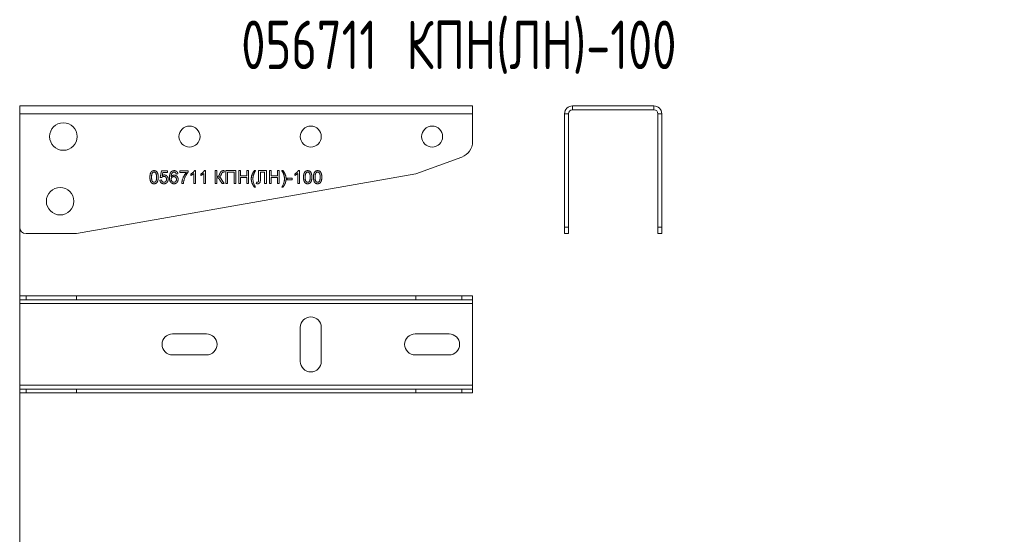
# Model space of a CAD drawing. Header units: millimetres. Extents: x -157 to 1216, y -3 to 919.
# Tile 9 of 9: x 625 to 929, y 760 to 919. Entities that reach past the tile are written whole.
import ezdxf

# ---------------------------------------------------------------- set-up
doc = ezdxf.new("R2010")
doc.units = ezdxf.units.MM
doc.styles.add('SLDTEXTSTYLE0', font='TXT', dxfattribs={"width": 0.7, "bigfont": 'bigfont'})

msp = doc.modelspace()

# ---------------------------------------------------------------- linework, layer by layer
at = {"color": 7, "linetype": 'Continuous', "lineweight": 15}
for p, q in [((764.9, 892.37), (624.9, 892.37)), ((624.9, 889.97), (624.9, 892.37)), ((764.9, 892.37), (764.9, 889.97)), ((795.77, 892.37), (820.97, 892.37)), ((795.77, 891.17), (795.77, 892.37)), ((820.97, 891.17), (820.97, 892.37)), ((764.9, 889.97), (624.9, 889.97)), ((624.9, 889.97), (624.9, 854.9)), ((764.9, 881.28), (764.9, 889.97)), ((794.57, 889.97), (793.37, 889.97)), ((793.37, 854.9), (793.37, 889.97)), ((794.57, 854.9), (794.57, 889.97)), ((795.77, 891.17), (820.97, 891.17)), ((822.17, 889.97), (823.37, 889.97)), ((822.17, 889.97), (822.17, 854.9)), ((823.37, 889.97), (823.37, 854.9)), ((747.36, 871.4), (761.61, 876.58)), ((642.44, 852.9), (747.36, 871.4)), ((668.29, 870.27), (668.7, 872.32)), ((668.7, 872.32), (670.6, 872.32)), ((669.12, 871.8), (668.91, 870.77)), ((670.6, 871.8), (669.12, 871.8)), ((670.6, 872.32), (670.6, 871.8)), ((673.83, 871.34), (673.31, 871.29)), ((674.39, 872.32), (676.96, 872.32)), ((674.39, 871.8), (674.39, 872.32)), ((676.44, 871.8), (674.39, 871.8)), ((676.96, 872.32), (676.96, 871.9)), ((677.83, 870.9), (677.83, 871.37)), ((678.75, 868.37), (678.75, 871.49)), ((678.93, 872.37), (679.26, 872.37)), ((679.26, 872.37), (679.26, 868.37)), ((680.9, 870.9), (680.9, 871.37)), ((681.83, 868.37), (681.83, 871.49)), ((682.01, 872.37), (682.34, 872.37)), ((682.34, 872.37), (682.34, 868.37)), ((685.31, 872.37), (685.88, 872.37)), ((685.31, 868.37), (685.31, 872.37)), ((685.88, 872.37), (685.88, 870.57)), ((688.14, 872.36), (688.14, 871.9)), ((688.6, 872.37), (691.72, 872.37)), ((688.6, 868.37), (688.6, 872.37)), ((689.16, 871.91), (689.16, 868.37)), ((691.16, 871.91), (689.16, 871.91)), ((691.16, 868.37), (691.16, 871.91)), ((691.72, 872.37), (691.72, 868.37)), ((692.6, 872.37), (693.16, 872.37)), ((692.6, 868.37), (692.6, 872.37)), ((693.16, 872.37), (693.16, 870.73)), ((693.16, 870.73), (695.11, 870.73)), ((695.11, 872.37), (695.67, 872.37)), ((695.11, 870.73), (695.11, 872.37)), ((695.67, 872.37), (695.67, 868.37)), ((697.47, 872.37), (697.83, 872.37)), ((698.75, 872.37), (701.16, 872.37)), ((698.75, 869.55), (698.75, 872.37)), ((699.31, 871.91), (699.31, 869.85)), ((700.6, 871.91), (699.31, 871.91)), ((700.6, 868.37), (700.6, 871.91)), ((701.16, 872.37), (701.16, 868.37)), ((702.08, 872.37), (702.65, 872.37)), ((702.08, 868.37), (702.08, 872.37)), ((702.65, 872.37), (702.65, 870.73)), ((702.65, 870.73), (704.6, 870.73)), ((704.6, 872.37), (705.16, 872.37)), ((704.6, 870.73), (704.6, 872.37)), ((705.16, 872.37), (705.16, 868.37)), ((705.93, 872.37), (706.29, 872.37)), ((709.93, 870.9), (709.93, 871.37)), ((710.85, 868.37), (710.85, 871.49)), ((711.04, 872.37), (711.37, 872.37)), ((711.37, 872.37), (711.37, 868.37)), ((668.24, 869.45), (668.75, 869.5)), ((668.8, 870.21), (668.29, 870.27)), ((675.52, 868.37), (675.01, 868.37)), ((679.26, 868.37), (678.75, 868.37)), ((682.34, 868.37), (681.83, 868.37)), ((685.88, 868.37), (685.31, 868.37)), ((685.88, 870.21), (685.88, 868.37)), ((687.48, 868.37), (686.81, 869.44)), ((687.32, 869.68), (688.14, 868.37)), ((688.14, 868.37), (687.48, 868.37)), ((689.16, 868.37), (688.6, 868.37)), ((691.72, 868.37), (691.16, 868.37)), ((693.16, 868.37), (692.6, 868.37)), ((693.16, 870.27), (693.16, 868.37)), ((695.11, 870.27), (693.16, 870.27)), ((695.11, 868.37), (695.11, 870.27)), ((695.67, 868.37), (695.11, 868.37)), ((698.03, 868.37), (698.14, 868.83)), ((701.16, 868.37), (700.6, 868.37)), ((702.65, 868.37), (702.08, 868.37)), ((702.65, 870.27), (702.65, 868.37)), ((704.6, 870.27), (702.65, 870.27)), ((704.6, 868.37), (704.6, 870.27)), ((705.16, 868.37), (704.6, 868.37)), ((707.62, 870.01), (709.11, 870.01)), ((707.62, 869.55), (707.62, 870.01)), ((709.11, 869.55), (707.62, 869.55)), ((709.11, 870.01), (709.11, 869.55)), ((711.37, 868.37), (710.85, 868.37)), ((697.83, 867.29), (697.47, 867.29)), ((706.29, 867.29), (705.93, 867.29)), ((626.9, 852.9), (642.44, 852.9)), ((793.37, 854.9), (794.57, 854.9)), ((793.37, 852.9), (793.37, 854.9)), ((794.57, 852.9), (793.37, 852.9)), ((794.57, 854.9), (794.57, 852.9)), ((822.17, 854.9), (823.37, 854.9)), ((822.17, 852.9), (822.17, 854.9)), ((823.37, 852.9), (822.17, 852.9)), ((823.37, 854.9), (823.37, 852.9)), ((624.9, 832.48), (624.9, 833.68)), ((624.9, 833.68), (626.9, 833.68)), ((626.9, 832.48), (624.9, 832.48)), ((624.9, 832.48), (624.9, 831.28)), ((764.9, 831.28), (624.9, 831.28)), ((624.9, 806.08), (624.9, 831.28)), ((626.9, 833.68), (626.9, 832.48)), ((626.9, 833.68), (642.44, 833.68)), ((626.9, 832.48), (642.44, 832.48)), ((642.44, 832.48), (642.44, 833.68)), ((642.44, 833.68), (747.36, 833.68)), ((642.44, 832.48), (747.36, 832.48)), ((747.36, 832.48), (747.36, 833.68)), ((747.36, 833.68), (761.61, 833.68)), ((747.36, 832.48), (761.61, 832.48)), ((761.61, 832.48), (761.61, 833.68)), ((761.61, 833.68), (764.9, 833.68)), ((764.9, 832.48), (761.61, 832.48)), ((764.9, 833.68), (764.9, 832.48)), ((764.9, 831.28), (764.9, 832.48)), ((764.9, 831.28), (764.9, 806.08)), ((672.15, 821.93), (682.65, 821.93)), ((711.65, 813.43), (711.65, 823.93)), ((718.15, 823.93), (718.15, 813.43)), ((747.15, 821.93), (757.65, 821.93)), ((682.65, 815.43), (672.15, 815.43)), ((757.65, 815.43), (747.15, 815.43)), ((764.9, 806.08), (624.9, 806.08)), ((624.9, 806.08), (624.9, 804.88)), ((624.9, 803.68), (624.9, 804.88)), ((624.9, 804.88), (626.9, 804.88)), ((626.9, 803.68), (624.9, 803.68)), ((626.9, 804.88), (626.9, 803.68)), ((642.44, 804.88), (626.9, 804.88)), ((642.44, 803.68), (626.9, 803.68)), ((642.44, 804.88), (642.44, 803.68)), ((747.36, 804.88), (642.44, 804.88)), ((747.36, 803.68), (642.44, 803.68)), ((747.36, 804.88), (747.36, 803.68)), ((761.61, 804.88), (747.36, 804.88)), ((761.61, 803.68), (747.36, 803.68)), ((761.61, 803.68), (761.61, 804.88)), ((761.61, 804.88), (764.9, 804.88)), ((764.9, 803.68), (761.61, 803.68)), ((764.9, 804.88), (764.9, 806.08)), ((764.9, 804.88), (764.9, 803.68))]:
    msp.add_line(p, q, dxfattribs=at)
at = {"color": 7, "linetype": 'Continuous', "lineweight": 0}
msp.add_line((624.9, 889.97), (624.9, 291.14), dxfattribs=at)
at = {"color": 7, "linetype": 'Continuous', "lineweight": 15}
for centre, radius in [((638.4, 882.9), 4.25), ((677.4, 882.9), 3.25), ((714.9, 882.9), 3.25), ((752.4, 882.9), 3.25), ((637.4, 862.92), 4.25)]:
    msp.add_circle(centre, radius, dxfattribs=at)
for centre, radius, start, end in [((795.77, 889.97), 2.4, 90, 180), ((820.97, 889.97), 2.4, 0, 90), ((795.77, 889.97), 1.2, 90, 180), ((820.97, 889.97), 1.2, 0, 90), ((759.9, 881.28), 5, 290, 0), ((626.9, 854.9), 2, 180, 270), ((714.9, 823.93), 3.25, 0, 180), ((672.15, 818.68), 3.25, 90, 270), ((682.65, 818.68), 3.25, 270, 90), ((747.15, 818.68), 3.25, 90, 270), ((757.65, 818.68), 3.25, 270, 90), ((714.9, 813.43), 3.25, 180, 0)]:
    msp.add_arc(centre, radius, start, end, dxfattribs=at)
for points, knots in [([(665.16, 870.34), (665.16, 870.4), (665.16, 870.51), (665.17, 870.67), (665.18, 870.83), (665.2, 870.98), (665.22, 871.12), (665.24, 871.25), (665.27, 871.37), (665.3, 871.48), (665.34, 871.59), (665.38, 871.69), (665.43, 871.79), (665.48, 871.87), (665.54, 871.95), (665.6, 872.02), (665.66, 872.09), (665.73, 872.15), (665.8, 872.2), (665.88, 872.24), (665.96, 872.28), (666.05, 872.31), (666.14, 872.34), (666.24, 872.36), (666.34, 872.37), (666.41, 872.37), (666.44, 872.37)], [0, 0, 0, 0, 0.063114, 0.123615, 0.180974, 0.235261, 0.287101, 0.336031, 0.382382, 0.426334, 0.468211, 0.50825, 0.546628, 0.58365, 0.618994, 0.653583, 0.687156, 0.720422, 0.75323, 0.78626, 0.819504, 0.853545, 0.888308, 0.923996, 0.96135, 1, 1, 1, 1]), ([(665.91, 871.63), (665.89, 871.6), (665.85, 871.53), (665.8, 871.42), (665.76, 871.28), (665.73, 871.13), (665.7, 870.96), (665.69, 870.77), (665.68, 870.56), (665.67, 870.42), (665.67, 870.34)], [0, 0, 0, 0, 0.083888, 0.177154, 0.282514, 0.3994, 0.529491, 0.672802, 0.829536, 1, 1, 1, 1]), ([(666.44, 871.91), (666.41, 871.91), (666.36, 871.9), (666.28, 871.89), (666.21, 871.87), (666.14, 871.84), (666.08, 871.8), (666.01, 871.75), (665.96, 871.7), (665.92, 871.65), (665.91, 871.63)], [0, 0, 0, 0, 0.127665, 0.251739, 0.372753, 0.492147, 0.61407, 0.737197, 0.865607, 1, 1, 1, 1]), ([(666.44, 872.37), (666.49, 872.37), (666.6, 872.36), (666.74, 872.34), (666.88, 872.3), (667.01, 872.24), (667.13, 872.17), (667.24, 872.09), (667.33, 871.98), (667.41, 871.87), (667.48, 871.74), (667.54, 871.6), (667.59, 871.44), (667.63, 871.31), (667.66, 871.19), (667.68, 871.09), (667.69, 870.98), (667.7, 870.87), (667.71, 870.75), (667.72, 870.62), (667.72, 870.48), (667.72, 870.39), (667.72, 870.34)], [0, 0, 0, 0, 0.0567243, 0.1114372, 0.1643678, 0.2164354, 0.2676415, 0.3173598, 0.3674731, 0.4182104, 0.4714043, 0.5279657, 0.5880611, 0.6521343, 0.6863448, 0.7232637, 0.7626103, 0.8047389, 0.8494303, 0.8967113, 0.9468896, 1, 1, 1, 1]), ([(667.21, 870.34), (667.21, 870.42), (667.21, 870.56), (667.2, 870.77), (667.18, 870.96), (667.16, 871.12), (667.13, 871.27), (667.09, 871.4), (667.05, 871.51), (667, 871.6), (666.94, 871.67), (666.88, 871.73), (666.82, 871.79), (666.75, 871.83), (666.68, 871.87), (666.6, 871.89), (666.52, 871.9), (666.47, 871.91), (666.44, 871.91)], [0, 0, 0, 0, 0.115629, 0.221541, 0.317048, 0.403151, 0.480181, 0.547649, 0.607036, 0.658652, 0.705723, 0.749804, 0.792587, 0.833874, 0.874768, 0.915223, 0.956881, 1, 1, 1, 1]), ([(669.49, 870.57), (669.45, 870.57), (669.37, 870.57), (669.26, 870.55), (669.16, 870.52), (669.07, 870.48), (668.99, 870.42), (668.92, 870.36), (668.85, 870.29), (668.82, 870.24), (668.8, 870.21)], [0, 0, 0, 0, 0.14786, 0.283561, 0.412369, 0.534236, 0.652692, 0.768663, 0.883652, 1, 1, 1, 1]), ([(668.91, 870.77), (668.94, 870.79), (669, 870.83), (669.09, 870.89), (669.17, 870.93), (669.26, 870.97), (669.35, 871), (669.44, 871.02), (669.54, 871.03), (669.6, 871.03), (669.63, 871.03)], [0, 0, 0, 0, 0.136729, 0.268515, 0.395529, 0.52, 0.640496, 0.761236, 0.880107, 1, 1, 1, 1]), ([(670.29, 869.71), (670.29, 869.74), (670.29, 869.81), (670.28, 869.9), (670.26, 869.98), (670.24, 870.07), (670.21, 870.14), (670.18, 870.22), (670.13, 870.28), (670.09, 870.34), (670.03, 870.4), (669.97, 870.44), (669.91, 870.48), (669.83, 870.52), (669.76, 870.54), (669.67, 870.56), (669.58, 870.57), (669.52, 870.57), (669.49, 870.57)], [0, 0, 0, 0, 0.072866, 0.141887, 0.207453, 0.270438, 0.331641, 0.390108, 0.448069, 0.505503, 0.562488, 0.619084, 0.676416, 0.735452, 0.796241, 0.860406, 0.928305, 1, 1, 1, 1]), ([(669.63, 871.03), (669.67, 871.03), (669.75, 871.03), (669.86, 871.01), (669.98, 870.99), (670.08, 870.95), (670.19, 870.89), (670.28, 870.83), (670.38, 870.76), (670.46, 870.67), (670.54, 870.58), (670.61, 870.48), (670.67, 870.37), (670.72, 870.26), (670.76, 870.14), (670.78, 870.01), (670.8, 869.88), (670.8, 869.79), (670.8, 869.74)], [0, 0, 0, 0, 0.061997, 0.122088, 0.181375, 0.239508, 0.297836, 0.35688, 0.417282, 0.47964, 0.5425, 0.604962, 0.666991, 0.730216, 0.794173, 0.860458, 0.928578, 1, 1, 1, 1]), ([(671.21, 870.24), (671.21, 870.29), (671.21, 870.38), (671.22, 870.52), (671.23, 870.65), (671.24, 870.78), (671.25, 870.9), (671.27, 871.01), (671.29, 871.13), (671.32, 871.23), (671.35, 871.34), (671.38, 871.43), (671.42, 871.53), (671.46, 871.61), (671.5, 871.7), (671.54, 871.77), (671.59, 871.85), (671.63, 871.89), (671.65, 871.91)], [0, 0, 0, 0, 0.080034, 0.157854, 0.232564, 0.304731, 0.374384, 0.441663, 0.506048, 0.568692, 0.628715, 0.687238, 0.743227, 0.797567, 0.850239, 0.901629, 0.951067, 1, 1, 1, 1]), ([(671.65, 871.91), (671.68, 871.95), (671.74, 872.02), (671.85, 872.11), (671.97, 872.19), (672.09, 872.26), (672.23, 872.31), (672.37, 872.34), (672.52, 872.36), (672.62, 872.37), (672.67, 872.37)], [0, 0, 0, 0, 0.125625, 0.247619, 0.368528, 0.488104, 0.609878, 0.735382, 0.864448, 1, 1, 1, 1]), ([(672.2, 871.79), (672.17, 871.76), (672.1, 871.7), (672.01, 871.6), (671.93, 871.48), (671.87, 871.36), (671.83, 871.26), (671.8, 871.17), (671.78, 871.07), (671.76, 870.97), (671.75, 870.85), (671.73, 870.73), (671.73, 870.6), (671.73, 870.5), (671.72, 870.46)], [0, 0, 0, 0, 0.088609, 0.181893, 0.280787, 0.38702, 0.444107, 0.506454, 0.574396, 0.647656, 0.726426, 0.811458, 0.90278, 1, 1, 1, 1]), ([(671.72, 870.46), (671.76, 870.5), (671.81, 870.58), (671.92, 870.69), (672.03, 870.78), (672.16, 870.86), (672.29, 870.91), (672.42, 870.95), (672.56, 870.98), (672.65, 870.98), (672.7, 870.98)], [0, 0, 0, 0, 0.13549, 0.265229, 0.390778, 0.51542, 0.638317, 0.759642, 0.878902, 1, 1, 1, 1]), ([(672.55, 870.52), (672.53, 870.52), (672.47, 870.52), (672.39, 870.51), (672.31, 870.49), (672.23, 870.47), (672.16, 870.43), (672.09, 870.39), (672.03, 870.35), (671.97, 870.29), (671.91, 870.24), (671.86, 870.17), (671.82, 870.1), (671.78, 870.03), (671.76, 869.95), (671.74, 869.87), (671.73, 869.79), (671.73, 869.73), (671.72, 869.7)], [0, 0, 0, 0, 0.0648118, 0.1277178, 0.1890857, 0.249562, 0.3097383, 0.3702146, 0.4310847, 0.4939106, 0.5565698, 0.6175533, 0.6781191, 0.7390628, 0.8016653, 0.8649559, 0.9308898, 1, 1, 1, 1]), ([(672.64, 871.91), (672.6, 871.91), (672.52, 871.9), (672.41, 871.88), (672.3, 871.84), (672.24, 871.81), (672.2, 871.79)], [0, 0, 0, 0, 0.252584, 0.499095, 0.747119, 1, 1, 1, 1]), ([(673.37, 869.67), (673.37, 869.7), (673.36, 869.76), (673.35, 869.86), (673.34, 869.94), (673.31, 870.02), (673.28, 870.1), (673.24, 870.17), (673.2, 870.24), (673.15, 870.29), (673.09, 870.35), (673.03, 870.39), (672.96, 870.43), (672.89, 870.47), (672.81, 870.49), (672.73, 870.51), (672.65, 870.52), (672.59, 870.52), (672.55, 870.52)], [0, 0, 0, 0, 0.072229, 0.141252, 0.207439, 0.270245, 0.331238, 0.391254, 0.450152, 0.509008, 0.567734, 0.625726, 0.683708, 0.742407, 0.803094, 0.865865, 0.931379, 1, 1, 1, 1]), ([(673.13, 871.7), (673.11, 871.72), (673.08, 871.75), (673.03, 871.79), (672.97, 871.83), (672.91, 871.86), (672.84, 871.88), (672.78, 871.89), (672.71, 871.9), (672.66, 871.91), (672.64, 871.91)], [0, 0, 0, 0, 0.128545, 0.252818, 0.375212, 0.497113, 0.618546, 0.742222, 0.869458, 1, 1, 1, 1]), ([(672.67, 872.37), (672.71, 872.37), (672.79, 872.37), (672.9, 872.35), (673.01, 872.33), (673.11, 872.3), (673.21, 872.26), (673.3, 872.22), (673.38, 872.16), (673.46, 872.1), (673.53, 872.03), (673.6, 871.95), (673.66, 871.86), (673.71, 871.77), (673.75, 871.67), (673.78, 871.57), (673.81, 871.46), (673.82, 871.38), (673.83, 871.34)], [0, 0, 0, 0, 0.0684993, 0.1345723, 0.1982079, 0.2597837, 0.3199509, 0.3795083, 0.4388142, 0.4984971, 0.5581817, 0.6174376, 0.6775224, 0.7379594, 0.8003299, 0.8640897, 0.9306221, 1, 1, 1, 1]), ([(672.7, 870.98), (672.74, 870.98), (672.82, 870.98), (672.93, 870.96), (673.04, 870.93), (673.15, 870.9), (673.25, 870.84), (673.35, 870.78), (673.45, 870.71), (673.54, 870.62), (673.62, 870.53), (673.69, 870.43), (673.75, 870.32), (673.79, 870.21), (673.83, 870.09), (673.86, 869.96), (673.88, 869.82), (673.88, 869.73), (673.88, 869.69)], [0, 0, 0, 0, 0.061347, 0.121203, 0.179863, 0.238152, 0.296252, 0.35519, 0.415676, 0.478379, 0.541524, 0.603977, 0.666513, 0.729491, 0.79371, 0.859736, 0.928449, 1, 1, 1, 1]), ([(673.31, 871.29), (673.3, 871.34), (673.28, 871.42), (673.24, 871.53), (673.19, 871.63), (673.15, 871.68), (673.13, 871.7)], [0, 0, 0, 0, 0.2998018, 0.5643307, 0.7962039, 1, 1, 1, 1]), ([(675.01, 868.37), (675.01, 868.41), (675.01, 868.49), (675.02, 868.62), (675.04, 868.75), (675.06, 868.89), (675.08, 869.03), (675.12, 869.18), (675.15, 869.34), (675.21, 869.55), (675.29, 869.82), (675.42, 870.15), (675.56, 870.46), (675.69, 870.72), (675.8, 870.92), (675.89, 871.06), (675.98, 871.2), (676.07, 871.33), (676.16, 871.46), (676.25, 871.58), (676.35, 871.7), (676.41, 871.77), (676.44, 871.8)], [0, 0, 0, 0, 0.0315156, 0.0648101, 0.0999121, 0.1366761, 0.175144, 0.2157659, 0.258158, 0.3022943, 0.3927425, 0.4833005, 0.5744139, 0.6662925, 0.7120096, 0.7563735, 0.7998147, 0.841961, 0.8828427, 0.9229177, 0.9619665, 1, 1, 1, 1]), ([(676.96, 871.9), (676.93, 871.87), (676.86, 871.79), (676.77, 871.68), (676.68, 871.56), (676.6, 871.43), (676.51, 871.29), (676.42, 871.14), (676.33, 870.99), (676.21, 870.77), (676.07, 870.49), (675.93, 870.15), (675.8, 869.81), (675.73, 869.57), (675.7, 869.46)], [0, 0, 0, 0, 0.050273, 0.102792, 0.157615, 0.214634, 0.274064, 0.335948, 0.400322, 0.467079, 0.602073, 0.735748, 0.868203, 1, 1, 1, 1]), ([(677.83, 871.37), (677.89, 871.4), (678.02, 871.47), (678.2, 871.58), (678.36, 871.7), (678.51, 871.83), (678.65, 871.97), (678.77, 872.1), (678.86, 872.23), (678.91, 872.32), (678.93, 872.37)], [0, 0, 0, 0, 0.142657, 0.281169, 0.416977, 0.550852, 0.678364, 0.795032, 0.901998, 1, 1, 1, 1]), ([(678.75, 871.49), (678.72, 871.46), (678.66, 871.4), (678.56, 871.31), (678.44, 871.23), (678.31, 871.15), (678.18, 871.07), (678.06, 871), (677.94, 870.94), (677.86, 870.91), (677.83, 870.9)], [0, 0, 0, 0, 0.11167, 0.232094, 0.362743, 0.502558, 0.641525, 0.771098, 0.890162, 1, 1, 1, 1]), ([(680.9, 871.37), (680.97, 871.4), (681.09, 871.47), (681.27, 871.58), (681.44, 871.7), (681.59, 871.83), (681.73, 871.97), (681.84, 872.1), (681.94, 872.23), (681.99, 872.32), (682.01, 872.37)], [0, 0, 0, 0, 0.142657, 0.281169, 0.416977, 0.550852, 0.678364, 0.795032, 0.901998, 1, 1, 1, 1]), ([(681.83, 871.49), (681.8, 871.46), (681.74, 871.4), (681.63, 871.31), (681.52, 871.23), (681.39, 871.15), (681.26, 871.07), (681.14, 871), (681.02, 870.94), (680.94, 870.91), (680.9, 870.9)], [0, 0, 0, 0, 0.11167, 0.232094, 0.362743, 0.502558, 0.641525, 0.771098, 0.890162, 1, 1, 1, 1]), ([(685.88, 870.57), (685.91, 870.57), (685.96, 870.57), (686.05, 870.58), (686.12, 870.59), (686.19, 870.61), (686.25, 870.63), (686.31, 870.65), (686.35, 870.68), (686.4, 870.72), (686.44, 870.76), (686.48, 870.82), (686.52, 870.89), (686.57, 870.97), (686.61, 871.06), (686.66, 871.17), (686.71, 871.28), (686.75, 871.37), (686.77, 871.41)], [0, 0, 0, 0, 0.065763, 0.126907, 0.183703, 0.235888, 0.283701, 0.328363, 0.369668, 0.409151, 0.451884, 0.503161, 0.562518, 0.631827, 0.709602, 0.797297, 0.893899, 1, 1, 1, 1]), ([(687.25, 871.25), (687.23, 871.21), (687.2, 871.13), (687.15, 871.02), (687.11, 870.93), (687.06, 870.84), (687.02, 870.76), (686.98, 870.7), (686.94, 870.65), (686.89, 870.6), (686.83, 870.54), (686.75, 870.49), (686.66, 870.43), (686.6, 870.41), (686.57, 870.39)], [0, 0, 0, 0, 0.116488, 0.221782, 0.317222, 0.403175, 0.478534, 0.544355, 0.600676, 0.647513, 0.732884, 0.819398, 0.908641, 1, 1, 1, 1]), ([(686.77, 871.41), (686.78, 871.44), (686.8, 871.51), (686.84, 871.6), (686.88, 871.68), (686.91, 871.75), (686.95, 871.82), (686.98, 871.88), (687.01, 871.93), (687.05, 871.99), (687.1, 872.06), (687.17, 872.13), (687.26, 872.2), (687.35, 872.26), (687.46, 872.31), (687.57, 872.34), (687.68, 872.36), (687.76, 872.37), (687.8, 872.37)], [0, 0, 0, 0, 0.0691917, 0.1333205, 0.1919934, 0.2463944, 0.2958202, 0.3398428, 0.3794681, 0.4142227, 0.4794903, 0.5472194, 0.6174284, 0.691625, 0.7676761, 0.8439054, 0.9209156, 1, 1, 1, 1]), ([(687.54, 871.78), (687.53, 871.77), (687.5, 871.75), (687.47, 871.7), (687.44, 871.65), (687.4, 871.59), (687.36, 871.52), (687.33, 871.44), (687.29, 871.35), (687.26, 871.29), (687.25, 871.25)], [0, 0, 0, 0, 0.078568, 0.170002, 0.27408, 0.391916, 0.523114, 0.66791, 0.827016, 1, 1, 1, 1]), ([(687.92, 871.91), (687.88, 871.91), (687.8, 871.9), (687.7, 871.88), (687.61, 871.84), (687.56, 871.8), (687.54, 871.78)], [0, 0, 0, 0, 0.293648, 0.551914, 0.782769, 1, 1, 1, 1]), ([(687.8, 872.37), (687.83, 872.37), (687.87, 872.37), (687.94, 872.37), (687.99, 872.37), (688.04, 872.37), (688.08, 872.37), (688.1, 872.36), (688.12, 872.36), (688.13, 872.36), (688.14, 872.36)], [0, 0, 0, 0, 0.222629, 0.418639, 0.585628, 0.723583, 0.834924, 0.917235, 0.972945, 1, 1, 1, 1]), ([(688.03, 871.9), (688.01, 871.9), (687.99, 871.9), (687.96, 871.91), (687.94, 871.91), (687.92, 871.91), (687.92, 871.91)], [0, 0, 0, 0, 0.370335, 0.659233, 0.874111, 1, 1, 1, 1]), ([(688.14, 871.9), (688.13, 871.9), (688.12, 871.9), (688.09, 871.9), (688.06, 871.9), (688.04, 871.9), (688.03, 871.9)], [0, 0, 0, 0, 0.1566301, 0.3730574, 0.6565814, 1, 1, 1, 1]), ([(696.49, 869.83), (696.49, 869.88), (696.5, 869.99), (696.51, 870.14), (696.52, 870.3), (696.55, 870.45), (696.58, 870.6), (696.61, 870.75), (696.65, 870.89), (696.69, 870.99), (696.71, 871.04)], [0, 0, 0, 0, 0.127075, 0.253106, 0.378229, 0.503453, 0.627013, 0.751216, 0.875346, 1, 1, 1, 1]), ([(696.71, 871.04), (696.73, 871.09), (696.77, 871.21), (696.85, 871.37), (696.93, 871.54), (697.02, 871.71), (697.12, 871.87), (697.23, 872.04), (697.34, 872.2), (697.43, 872.31), (697.47, 872.37)], [0, 0, 0, 0, 0.116328, 0.23535, 0.356113, 0.479067, 0.605061, 0.733643, 0.865139, 1, 1, 1, 1]), ([(697.12, 870.82), (697.11, 870.74), (697.07, 870.58), (697.03, 870.33), (697.01, 870.08), (697.01, 869.91), (697.01, 869.83)], [0, 0, 0, 0, 0.252174, 0.501828, 0.751365, 1, 1, 1, 1]), ([(697.39, 871.58), (697.36, 871.52), (697.31, 871.4), (697.24, 871.21), (697.18, 871.02), (697.14, 870.89), (697.12, 870.82)], [0, 0, 0, 0, 0.248942, 0.498415, 0.747745, 1, 1, 1, 1]), ([(697.83, 872.37), (697.8, 872.32), (697.75, 872.24), (697.68, 872.12), (697.61, 872), (697.55, 871.9), (697.5, 871.81), (697.46, 871.72), (697.42, 871.65), (697.4, 871.6), (697.39, 871.58)], [0, 0, 0, 0, 0.171442, 0.329597, 0.474924, 0.606986, 0.725026, 0.829847, 0.921894, 1, 1, 1, 1]), ([(706.37, 871.58), (706.36, 871.6), (706.34, 871.64), (706.3, 871.72), (706.26, 871.8), (706.21, 871.9), (706.15, 872), (706.08, 872.11), (706.01, 872.24), (705.96, 872.32), (705.93, 872.37)], [0, 0, 0, 0, 0.078194, 0.169797, 0.274861, 0.393378, 0.525446, 0.670217, 0.828145, 1, 1, 1, 1]), ([(706.29, 872.37), (706.33, 872.31), (706.41, 872.2), (706.53, 872.04), (706.64, 871.87), (706.74, 871.71), (706.83, 871.54), (706.91, 871.37), (706.99, 871.21), (707.03, 871.09), (707.05, 871.04)], [0, 0, 0, 0, 0.134861, 0.266357, 0.394939, 0.520933, 0.643887, 0.76465, 0.883672, 1, 1, 1, 1]), ([(706.63, 870.82), (706.62, 870.88), (706.58, 871.01), (706.52, 871.2), (706.45, 871.39), (706.4, 871.51), (706.37, 871.58)], [0, 0, 0, 0, 0.251961, 0.501505, 0.750845, 1, 1, 1, 1]), ([(706.75, 869.83), (706.75, 869.91), (706.75, 870.08), (706.72, 870.32), (706.69, 870.57), (706.65, 870.73), (706.63, 870.82)], [0, 0, 0, 0, 0.249007, 0.498928, 0.748182, 1, 1, 1, 1]), ([(707.05, 871.04), (707.07, 870.99), (707.1, 870.89), (707.15, 870.75), (707.18, 870.6), (707.21, 870.45), (707.23, 870.3), (707.25, 870.14), (707.26, 869.99), (707.26, 869.88), (707.26, 869.83)], [0, 0, 0, 0, 0.124647, 0.248953, 0.372994, 0.496547, 0.621764, 0.74695, 0.872932, 1, 1, 1, 1]), ([(709.93, 871.37), (709.99, 871.4), (710.12, 871.47), (710.3, 871.58), (710.47, 871.7), (710.62, 871.83), (710.75, 871.97), (710.87, 872.1), (710.96, 872.23), (711.01, 872.32), (711.04, 872.37)], [0, 0, 0, 0, 0.142657, 0.281169, 0.416977, 0.550852, 0.678364, 0.795032, 0.901998, 1, 1, 1, 1]), ([(710.85, 871.49), (710.82, 871.46), (710.76, 871.4), (710.66, 871.31), (710.54, 871.23), (710.42, 871.15), (710.29, 871.07), (710.16, 871), (710.05, 870.94), (709.97, 870.91), (709.93, 870.9)], [0, 0, 0, 0, 0.11167, 0.232094, 0.362743, 0.502558, 0.641525, 0.771098, 0.890162, 1, 1, 1, 1]), ([(712.65, 870.34), (712.65, 870.4), (712.65, 870.51), (712.66, 870.67), (712.67, 870.83), (712.68, 870.98), (712.7, 871.12), (712.73, 871.25), (712.76, 871.37), (712.79, 871.48), (712.83, 871.59), (712.87, 871.69), (712.92, 871.79), (712.97, 871.87), (713.02, 871.95), (713.08, 872.02), (713.15, 872.09), (713.22, 872.15), (713.29, 872.2), (713.37, 872.24), (713.45, 872.28), (713.54, 872.31), (713.63, 872.34), (713.73, 872.36), (713.83, 872.37), (713.89, 872.37), (713.93, 872.37)], [0, 0, 0, 0, 0.063114, 0.123615, 0.180974, 0.235261, 0.287101, 0.336031, 0.382382, 0.426334, 0.468211, 0.50825, 0.546628, 0.58365, 0.618994, 0.653583, 0.687156, 0.720422, 0.75323, 0.78626, 0.819504, 0.853545, 0.888308, 0.923996, 0.96135, 1, 1, 1, 1]), ([(713.39, 871.63), (713.37, 871.6), (713.33, 871.53), (713.29, 871.42), (713.25, 871.28), (713.22, 871.13), (713.19, 870.96), (713.17, 870.77), (713.16, 870.56), (713.16, 870.42), (713.16, 870.34)], [0, 0, 0, 0, 0.083888, 0.177154, 0.282514, 0.3994, 0.529491, 0.672802, 0.829536, 1, 1, 1, 1]), ([(713.92, 871.91), (713.9, 871.91), (713.85, 871.9), (713.77, 871.89), (713.7, 871.87), (713.63, 871.84), (713.56, 871.8), (713.5, 871.75), (713.44, 871.7), (713.41, 871.65), (713.39, 871.63)], [0, 0, 0, 0, 0.127665, 0.251739, 0.372753, 0.492147, 0.61407, 0.737197, 0.865607, 1, 1, 1, 1]), ([(714.7, 870.34), (714.7, 870.42), (714.7, 870.56), (714.69, 870.77), (714.67, 870.96), (714.65, 871.12), (714.62, 871.27), (714.58, 871.4), (714.54, 871.51), (714.49, 871.6), (714.43, 871.67), (714.37, 871.73), (714.31, 871.79), (714.24, 871.83), (714.16, 871.87), (714.09, 871.89), (714.01, 871.9), (713.95, 871.91), (713.92, 871.91)], [0, 0, 0, 0, 0.115629, 0.221541, 0.317048, 0.403151, 0.480181, 0.547649, 0.607036, 0.658652, 0.705723, 0.749804, 0.792587, 0.833874, 0.874768, 0.915223, 0.956881, 1, 1, 1, 1]), ([(713.93, 872.37), (713.98, 872.37), (714.08, 872.36), (714.23, 872.34), (714.37, 872.3), (714.5, 872.24), (714.62, 872.17), (714.72, 872.09), (714.82, 871.98), (714.9, 871.87), (714.96, 871.74), (715.02, 871.6), (715.08, 871.44), (715.12, 871.31), (715.15, 871.19), (715.16, 871.09), (715.18, 870.98), (715.19, 870.87), (715.2, 870.75), (715.21, 870.62), (715.21, 870.48), (715.21, 870.39), (715.21, 870.34)], [0, 0, 0, 0, 0.056724, 0.111437, 0.164368, 0.216435, 0.267641, 0.31736, 0.367473, 0.41821, 0.471404, 0.527966, 0.588061, 0.652134, 0.686345, 0.723264, 0.76261, 0.804739, 0.84943, 0.896711, 0.94689, 1, 1, 1, 1]), ([(715.72, 870.34), (715.73, 870.4), (715.73, 870.51), (715.73, 870.67), (715.74, 870.83), (715.76, 870.98), (715.78, 871.12), (715.8, 871.25), (715.83, 871.37), (715.87, 871.48), (715.9, 871.59), (715.95, 871.69), (715.99, 871.79), (716.04, 871.87), (716.1, 871.95), (716.16, 872.02), (716.22, 872.09), (716.29, 872.15), (716.37, 872.2), (716.44, 872.24), (716.53, 872.28), (716.61, 872.31), (716.71, 872.34), (716.8, 872.36), (716.9, 872.37), (716.97, 872.37), (717.01, 872.37)], [0, 0, 0, 0, 0.063114, 0.123615, 0.180974, 0.235261, 0.287101, 0.336031, 0.382382, 0.426334, 0.468211, 0.50825, 0.546628, 0.58365, 0.618994, 0.653583, 0.687156, 0.720422, 0.75323, 0.78626, 0.819504, 0.853545, 0.888308, 0.923996, 0.96135, 1, 1, 1, 1]), ([(716.47, 871.63), (716.45, 871.6), (716.41, 871.53), (716.36, 871.42), (716.33, 871.28), (716.29, 871.13), (716.27, 870.96), (716.25, 870.77), (716.24, 870.56), (716.24, 870.42), (716.24, 870.34)], [0, 0, 0, 0, 0.083888, 0.177154, 0.282514, 0.3994, 0.529491, 0.672802, 0.829536, 1, 1, 1, 1]), ([(717, 871.91), (716.97, 871.91), (716.92, 871.9), (716.85, 871.89), (716.77, 871.87), (716.7, 871.84), (716.64, 871.8), (716.58, 871.75), (716.52, 871.7), (716.49, 871.65), (716.47, 871.63)], [0, 0, 0, 0, 0.127665, 0.251739, 0.372753, 0.492147, 0.61407, 0.737197, 0.865607, 1, 1, 1, 1]), ([(717.78, 870.34), (717.78, 870.42), (717.77, 870.56), (717.76, 870.77), (717.75, 870.96), (717.73, 871.12), (717.7, 871.27), (717.66, 871.4), (717.62, 871.51), (717.56, 871.6), (717.51, 871.67), (717.45, 871.73), (717.38, 871.79), (717.31, 871.83), (717.24, 871.87), (717.17, 871.89), (717.08, 871.9), (717.03, 871.91), (717, 871.91)], [0, 0, 0, 0, 0.115629, 0.221541, 0.317048, 0.403151, 0.480181, 0.547649, 0.607036, 0.658652, 0.705723, 0.749804, 0.792587, 0.833874, 0.874768, 0.915223, 0.956881, 1, 1, 1, 1]), ([(717.01, 872.37), (717.06, 872.37), (717.16, 872.36), (717.31, 872.34), (717.45, 872.3), (717.58, 872.24), (717.7, 872.17), (717.8, 872.09), (717.89, 871.98), (717.97, 871.87), (718.04, 871.74), (718.1, 871.6), (718.16, 871.44), (718.19, 871.31), (718.22, 871.19), (718.24, 871.09), (718.26, 870.98), (718.27, 870.87), (718.28, 870.75), (718.28, 870.62), (718.29, 870.48), (718.29, 870.39), (718.29, 870.34)], [0, 0, 0, 0, 0.056724, 0.111437, 0.164368, 0.216435, 0.267641, 0.31736, 0.367473, 0.41821, 0.471404, 0.527966, 0.588061, 0.652134, 0.686345, 0.723264, 0.76261, 0.804739, 0.84943, 0.896711, 0.94689, 1, 1, 1, 1]), ([(665.55, 868.7), (665.52, 868.75), (665.45, 868.84), (665.38, 869), (665.31, 869.18), (665.25, 869.38), (665.21, 869.59), (665.18, 869.82), (665.16, 870.08), (665.16, 870.25), (665.16, 870.34)], [0, 0, 0, 0, 0.097421, 0.200886, 0.311172, 0.429798, 0.55774, 0.694715, 0.84213, 1, 1, 1, 1]), ([(666.44, 868.32), (666.4, 868.32), (666.31, 868.32), (666.17, 868.34), (666.05, 868.37), (665.93, 868.41), (665.83, 868.47), (665.73, 868.53), (665.63, 868.61), (665.58, 868.67), (665.55, 868.7)], [0, 0, 0, 0, 0.137903, 0.268873, 0.395178, 0.517089, 0.636743, 0.756222, 0.876628, 1, 1, 1, 1]), ([(665.67, 870.34), (665.67, 870.27), (665.68, 870.12), (665.69, 869.91), (665.7, 869.72), (665.73, 869.55), (665.76, 869.4), (665.79, 869.27), (665.84, 869.17), (665.89, 869.08), (665.95, 869.01), (666.01, 868.95), (666.08, 868.89), (666.14, 868.85), (666.21, 868.82), (666.29, 868.79), (666.36, 868.78), (666.42, 868.78), (666.44, 868.78)], [0, 0, 0, 0, 0.118406, 0.226654, 0.324092, 0.411705, 0.489026, 0.556909, 0.616233, 0.667349, 0.713512, 0.757697, 0.799493, 0.839976, 0.879886, 0.919149, 0.959227, 1, 1, 1, 1]), ([(667.72, 870.34), (667.72, 870.28), (667.72, 870.17), (667.72, 870.01), (667.71, 869.86), (667.69, 869.71), (667.67, 869.57), (667.65, 869.44), (667.62, 869.32), (667.58, 869.2), (667.55, 869.1), (667.5, 868.99), (667.46, 868.9), (667.41, 868.81), (667.35, 868.74), (667.29, 868.66), (667.23, 868.6), (667.16, 868.54), (667.09, 868.48), (667.01, 868.44), (666.92, 868.4), (666.84, 868.37), (666.75, 868.35), (666.65, 868.33), (666.55, 868.32), (666.48, 868.32), (666.44, 868.32)], [0, 0, 0, 0, 0.062874, 0.122837, 0.179657, 0.23396, 0.285595, 0.334513, 0.380905, 0.424895, 0.466529, 0.506488, 0.545032, 0.581831, 0.617448, 0.652067, 0.68588, 0.719175, 0.752182, 0.78524, 0.818656, 0.852548, 0.887626, 0.923635, 0.961022, 1, 1, 1, 1]), ([(666.44, 868.78), (666.47, 868.78), (666.52, 868.78), (666.6, 868.79), (666.67, 868.82), (666.74, 868.85), (666.81, 868.89), (666.87, 868.95), (666.94, 869.01), (666.99, 869.08), (667.05, 869.17), (667.09, 869.27), (667.13, 869.4), (667.16, 869.55), (667.18, 869.72), (667.2, 869.91), (667.21, 870.12), (667.21, 870.27), (667.21, 870.34)], [0, 0, 0, 0, 0.0407818, 0.0808696, 0.1202682, 0.1601869, 0.2004597, 0.2422652, 0.2864593, 0.3329521, 0.3844305, 0.4433891, 0.5116815, 0.58902, 0.6762452, 0.7737052, 0.8815678, 1, 1, 1, 1]), ([(669.48, 868.32), (669.44, 868.32), (669.35, 868.32), (669.23, 868.33), (669.11, 868.36), (669, 868.39), (668.9, 868.43), (668.8, 868.49), (668.7, 868.55), (668.62, 868.62), (668.54, 868.7), (668.47, 868.79), (668.41, 868.89), (668.35, 868.98), (668.31, 869.09), (668.28, 869.2), (668.25, 869.32), (668.24, 869.4), (668.24, 869.45)], [0, 0, 0, 0, 0.069298, 0.135561, 0.199671, 0.261716, 0.322662, 0.382907, 0.443032, 0.503501, 0.563724, 0.62398, 0.683629, 0.743848, 0.805192, 0.867649, 0.932778, 1, 1, 1, 1]), ([(668.75, 869.5), (668.76, 869.47), (668.77, 869.41), (668.78, 869.33), (668.81, 869.25), (668.84, 869.18), (668.87, 869.12), (668.9, 869.06), (668.95, 869.01), (668.99, 868.96), (669.04, 868.92), (669.09, 868.88), (669.15, 868.85), (669.21, 868.82), (669.27, 868.8), (669.34, 868.79), (669.41, 868.78), (669.46, 868.78), (669.48, 868.78)], [0, 0, 0, 0, 0.077361, 0.15048, 0.219977, 0.286681, 0.349678, 0.41068, 0.469427, 0.526756, 0.583142, 0.638824, 0.695263, 0.752696, 0.810849, 0.871356, 0.934436, 1, 1, 1, 1]), ([(669.48, 868.78), (669.51, 868.78), (669.57, 868.78), (669.66, 868.79), (669.74, 868.81), (669.82, 868.84), (669.89, 868.88), (669.96, 868.92), (670.02, 868.97), (670.08, 869.03), (670.13, 869.1), (670.17, 869.17), (670.21, 869.25), (670.24, 869.33), (670.26, 869.42), (670.28, 869.51), (670.29, 869.61), (670.29, 869.68), (670.29, 869.71)], [0, 0, 0, 0, 0.065801, 0.128677, 0.188676, 0.247598, 0.304849, 0.361786, 0.419523, 0.478682, 0.53877, 0.598799, 0.660184, 0.722952, 0.787993, 0.855404, 0.926153, 1, 1, 1, 1]), ([(670.5, 868.8), (670.46, 868.76), (670.4, 868.69), (670.3, 868.59), (670.18, 868.5), (670.06, 868.44), (669.92, 868.38), (669.78, 868.34), (669.63, 868.32), (669.53, 868.32), (669.48, 868.32)], [0, 0, 0, 0, 0.127893, 0.251579, 0.372793, 0.492778, 0.61359, 0.737809, 0.86618, 1, 1, 1, 1]), ([(670.8, 869.74), (670.8, 869.7), (670.8, 869.61), (670.78, 869.48), (670.76, 869.35), (670.73, 869.23), (670.68, 869.12), (670.63, 869.01), (670.57, 868.9), (670.52, 868.84), (670.5, 868.8)], [0, 0, 0, 0, 0.132462, 0.26165, 0.387547, 0.510782, 0.632675, 0.75466, 0.876523, 1, 1, 1, 1]), ([(672.61, 868.32), (672.56, 868.32), (672.46, 868.32), (672.32, 868.34), (672.18, 868.38), (672.05, 868.43), (671.93, 868.49), (671.81, 868.57), (671.7, 868.66), (671.6, 868.76), (671.51, 868.89), (671.43, 869.03), (671.36, 869.19), (671.31, 869.36), (671.26, 869.56), (671.23, 869.77), (671.22, 870), (671.21, 870.16), (671.21, 870.24)], [0, 0, 0, 0, 0.056157, 0.110133, 0.162537, 0.213912, 0.265146, 0.31651, 0.369179, 0.423123, 0.479276, 0.538691, 0.601978, 0.670125, 0.74365, 0.82281, 0.908261, 1, 1, 1, 1]), ([(671.72, 869.7), (671.73, 869.66), (671.73, 869.58), (671.75, 869.46), (671.79, 869.34), (671.83, 869.23), (671.89, 869.13), (671.97, 869.04), (672.05, 868.96), (672.14, 868.89), (672.24, 868.84), (672.34, 868.8), (672.46, 868.78), (672.53, 868.78), (672.57, 868.78)], [0, 0, 0, 0, 0.086177, 0.171222, 0.257573, 0.34515, 0.431508, 0.513644, 0.593539, 0.672806, 0.752058, 0.831493, 0.913823, 1, 1, 1, 1]), ([(672.57, 868.78), (672.6, 868.78), (672.66, 868.78), (672.74, 868.79), (672.82, 868.81), (672.89, 868.84), (672.96, 868.87), (673.03, 868.91), (673.09, 868.96), (673.15, 869.02), (673.2, 869.08), (673.24, 869.15), (673.28, 869.22), (673.31, 869.3), (673.34, 869.39), (673.35, 869.48), (673.36, 869.57), (673.37, 869.64), (673.37, 869.67)], [0, 0, 0, 0, 0.063965, 0.124854, 0.184383, 0.242748, 0.2999, 0.357059, 0.415719, 0.475258, 0.535508, 0.596291, 0.657728, 0.721052, 0.786261, 0.853834, 0.925318, 1, 1, 1, 1]), ([(673.88, 869.69), (673.88, 869.62), (673.87, 869.5), (673.84, 869.32), (673.79, 869.15), (673.73, 869.01), (673.67, 868.91), (673.63, 868.83), (673.57, 868.76), (673.52, 868.7), (673.46, 868.64), (673.4, 868.58), (673.33, 868.53), (673.26, 868.49), (673.19, 868.45), (673.12, 868.41), (673.04, 868.38), (672.96, 868.36), (672.88, 868.34), (672.79, 868.33), (672.7, 868.32), (672.64, 868.32), (672.61, 868.32)], [0, 0, 0, 0, 0.088899, 0.17544, 0.261633, 0.34801, 0.390819, 0.432814, 0.473776, 0.514166, 0.554107, 0.594121, 0.63362, 0.673585, 0.71348, 0.75336, 0.792891, 0.833007, 0.873643, 0.914893, 0.95695, 1, 1, 1, 1]), ([(675.7, 869.46), (675.67, 869.37), (675.63, 869.2), (675.58, 868.93), (675.54, 868.65), (675.53, 868.46), (675.52, 868.37)], [0, 0, 0, 0, 0.237217, 0.482586, 0.736847, 1, 1, 1, 1]), ([(686.81, 869.44), (686.79, 869.47), (686.75, 869.54), (686.68, 869.64), (686.62, 869.73), (686.56, 869.81), (686.51, 869.88), (686.45, 869.95), (686.4, 870), (686.36, 870.05), (686.31, 870.09), (686.26, 870.12), (686.2, 870.15), (686.14, 870.17), (686.08, 870.19), (686.02, 870.2), (685.95, 870.21), (685.9, 870.21), (685.88, 870.21)], [0, 0, 0, 0, 0.098866, 0.190067, 0.27468, 0.352584, 0.42386, 0.488212, 0.546161, 0.597445, 0.645389, 0.693243, 0.741053, 0.789576, 0.839214, 0.890829, 0.944331, 1, 1, 1, 1]), ([(686.57, 870.39), (686.6, 870.38), (686.66, 870.36), (686.76, 870.31), (686.85, 870.24), (686.95, 870.16), (687.04, 870.06), (687.13, 869.95), (687.23, 869.82), (687.29, 869.73), (687.32, 869.68)], [0, 0, 0, 0, 0.095262, 0.196369, 0.305363, 0.422601, 0.549744, 0.688719, 0.838621, 1, 1, 1, 1]), ([(697.47, 867.29), (697.43, 867.33), (697.37, 867.42), (697.27, 867.55), (697.18, 867.69), (697.09, 867.83), (697.01, 867.98), (696.92, 868.13), (696.85, 868.29), (696.78, 868.45), (696.71, 868.62), (696.65, 868.79), (696.6, 868.96), (696.56, 869.13), (696.53, 869.3), (696.51, 869.48), (696.5, 869.65), (696.5, 869.77), (696.49, 869.83)], [0, 0, 0, 0, 0.058199, 0.117135, 0.176904, 0.237502, 0.298701, 0.361115, 0.424555, 0.489082, 0.554043, 0.61808, 0.682084, 0.745568, 0.808923, 0.872415, 0.935847, 1, 1, 1, 1]), ([(697.01, 869.83), (697.01, 869.72), (697.01, 869.51), (697.05, 869.19), (697.12, 868.87), (697.21, 868.56), (697.32, 868.24), (697.47, 867.92), (697.63, 867.6), (697.76, 867.4), (697.83, 867.29)], [0, 0, 0, 0, 0.117397, 0.23585, 0.35552, 0.477423, 0.602238, 0.730602, 0.862838, 1, 1, 1, 1]), ([(698.48, 868.32), (698.45, 868.32), (698.38, 868.32), (698.27, 868.33), (698.16, 868.35), (698.07, 868.36), (698.03, 868.37)], [0, 0, 0, 0, 0.216645, 0.455423, 0.715209, 1, 1, 1, 1]), ([(698.14, 868.83), (698.16, 868.82), (698.2, 868.81), (698.26, 868.79), (698.32, 868.78), (698.35, 868.78), (698.37, 868.78)], [0, 0, 0, 0, 0.2897672, 0.5529359, 0.7878744, 1, 1, 1, 1]), ([(698.37, 868.78), (698.4, 868.78), (698.46, 868.78), (698.54, 868.81), (698.6, 868.85), (698.65, 868.9), (698.68, 868.95), (698.7, 869.01), (698.72, 869.07), (698.73, 869.14), (698.74, 869.23), (698.75, 869.33), (698.75, 869.43), (698.75, 869.51), (698.75, 869.55)], [0, 0, 0, 0, 0.091301, 0.173874, 0.253792, 0.334344, 0.380538, 0.436485, 0.502603, 0.579844, 0.667257, 0.766635, 0.877211, 1, 1, 1, 1]), ([(699.31, 869.85), (699.31, 869.8), (699.31, 869.7), (699.31, 869.56), (699.31, 869.43), (699.3, 869.31), (699.29, 869.2), (699.28, 869.1), (699.27, 869.01), (699.25, 868.91), (699.22, 868.8), (699.16, 868.67), (699.08, 868.57), (699.01, 868.49), (698.94, 868.44), (698.88, 868.41), (698.82, 868.38), (698.76, 868.36), (698.7, 868.34), (698.63, 868.33), (698.55, 868.32), (698.51, 868.32), (698.48, 868.32)], [0, 0, 0, 0, 0.075714, 0.146238, 0.211579, 0.271355, 0.326413, 0.376403, 0.420932, 0.460848, 0.532603, 0.599447, 0.664132, 0.72816, 0.760293, 0.792102, 0.824533, 0.857355, 0.891472, 0.926049, 0.962325, 1, 1, 1, 1]), ([(705.93, 867.29), (706, 867.4), (706.12, 867.6), (706.29, 867.92), (706.43, 868.24), (706.55, 868.56), (706.64, 868.87), (706.7, 869.19), (706.74, 869.51), (706.75, 869.72), (706.75, 869.83)], [0, 0, 0, 0, 0.137162, 0.269398, 0.397762, 0.522577, 0.64448, 0.76415, 0.882603, 1, 1, 1, 1]), ([(707.26, 869.83), (707.26, 869.77), (707.26, 869.65), (707.25, 869.48), (707.22, 869.3), (707.19, 869.13), (707.15, 868.96), (707.1, 868.79), (707.05, 868.62), (706.98, 868.45), (706.91, 868.29), (706.83, 868.13), (706.75, 867.98), (706.67, 867.83), (706.58, 867.69), (706.49, 867.55), (706.39, 867.42), (706.32, 867.33), (706.29, 867.29)], [0, 0, 0, 0, 0.064166, 0.12761, 0.191115, 0.254533, 0.318029, 0.382045, 0.446188, 0.511162, 0.575702, 0.63928, 0.701572, 0.762782, 0.82324, 0.883021, 0.941969, 1, 1, 1, 1]), ([(713.04, 868.7), (713, 868.75), (712.94, 868.84), (712.86, 869), (712.79, 869.18), (712.74, 869.38), (712.7, 869.59), (712.67, 869.82), (712.65, 870.08), (712.65, 870.25), (712.65, 870.34)], [0, 0, 0, 0, 0.097421, 0.200886, 0.311172, 0.429798, 0.55774, 0.694715, 0.84213, 1, 1, 1, 1]), ([(713.93, 868.32), (713.88, 868.32), (713.79, 868.32), (713.66, 868.34), (713.54, 868.37), (713.42, 868.41), (713.31, 868.47), (713.21, 868.53), (713.12, 868.61), (713.06, 868.67), (713.04, 868.7)], [0, 0, 0, 0, 0.137903, 0.268873, 0.395178, 0.517089, 0.636743, 0.756222, 0.876628, 1, 1, 1, 1]), ([(713.16, 870.34), (713.16, 870.27), (713.16, 870.12), (713.17, 869.91), (713.19, 869.72), (713.21, 869.55), (713.24, 869.4), (713.28, 869.27), (713.33, 869.17), (713.38, 869.08), (713.44, 869.01), (713.5, 868.95), (713.56, 868.89), (713.63, 868.85), (713.7, 868.82), (713.77, 868.79), (713.85, 868.78), (713.9, 868.78), (713.93, 868.78)], [0, 0, 0, 0, 0.118406, 0.226654, 0.324092, 0.411705, 0.489026, 0.556909, 0.616233, 0.667349, 0.713512, 0.757697, 0.799493, 0.839976, 0.879886, 0.919149, 0.959227, 1, 1, 1, 1]), ([(715.21, 870.34), (715.21, 870.28), (715.21, 870.17), (715.2, 870.01), (715.19, 869.86), (715.18, 869.71), (715.16, 869.57), (715.13, 869.44), (715.1, 869.32), (715.07, 869.2), (715.03, 869.1), (714.99, 868.99), (714.95, 868.9), (714.89, 868.81), (714.84, 868.74), (714.78, 868.66), (714.71, 868.6), (714.65, 868.54), (714.57, 868.48), (714.49, 868.44), (714.41, 868.4), (714.32, 868.37), (714.23, 868.35), (714.14, 868.33), (714.03, 868.32), (713.97, 868.32), (713.93, 868.32)], [0, 0, 0, 0, 0.0628739, 0.1228366, 0.1796566, 0.23396, 0.285595, 0.3345131, 0.3809048, 0.4248946, 0.466529, 0.5064883, 0.5450316, 0.5818312, 0.6174483, 0.6520669, 0.6858797, 0.7191746, 0.7521816, 0.7852402, 0.8186564, 0.8525477, 0.8876263, 0.9236351, 0.9610218, 1, 1, 1, 1]), ([(713.93, 868.78), (713.96, 868.78), (714.01, 868.78), (714.09, 868.79), (714.16, 868.82), (714.23, 868.85), (714.3, 868.89), (714.36, 868.95), (714.42, 869.01), (714.48, 869.08), (714.53, 869.17), (714.58, 869.27), (714.62, 869.4), (714.65, 869.55), (714.67, 869.72), (714.69, 869.91), (714.7, 870.12), (714.7, 870.27), (714.7, 870.34)], [0, 0, 0, 0, 0.0407818, 0.0808696, 0.1202682, 0.1601869, 0.2004597, 0.2422652, 0.2864593, 0.3329521, 0.3844305, 0.4433891, 0.5116815, 0.58902, 0.6762452, 0.7737052, 0.8815678, 1, 1, 1, 1]), ([(716.11, 868.7), (716.08, 868.75), (716.02, 868.84), (715.94, 869), (715.87, 869.18), (715.82, 869.38), (715.78, 869.59), (715.75, 869.82), (715.73, 870.08), (715.73, 870.25), (715.72, 870.34)], [0, 0, 0, 0, 0.097421, 0.200886, 0.311172, 0.429798, 0.55774, 0.694715, 0.84213, 1, 1, 1, 1]), ([(717.01, 868.32), (716.96, 868.32), (716.87, 868.32), (716.74, 868.34), (716.62, 868.37), (716.5, 868.41), (716.39, 868.47), (716.29, 868.53), (716.2, 868.61), (716.14, 868.67), (716.11, 868.7)], [0, 0, 0, 0, 0.137903, 0.268873, 0.395178, 0.517089, 0.636743, 0.756222, 0.876628, 1, 1, 1, 1]), ([(716.24, 870.34), (716.24, 870.27), (716.24, 870.12), (716.25, 869.91), (716.27, 869.72), (716.29, 869.55), (716.32, 869.4), (716.36, 869.27), (716.4, 869.17), (716.46, 869.08), (716.51, 869.01), (716.58, 868.95), (716.64, 868.89), (716.71, 868.85), (716.78, 868.82), (716.85, 868.79), (716.93, 868.78), (716.98, 868.78), (717.01, 868.78)], [0, 0, 0, 0, 0.118406, 0.226654, 0.324092, 0.411705, 0.489026, 0.556909, 0.616233, 0.667349, 0.713512, 0.757697, 0.799493, 0.839976, 0.879886, 0.919149, 0.959227, 1, 1, 1, 1]), ([(718.29, 870.34), (718.29, 870.28), (718.29, 870.17), (718.28, 870.01), (718.27, 869.86), (718.26, 869.71), (718.23, 869.57), (718.21, 869.44), (718.18, 869.32), (718.15, 869.2), (718.11, 869.1), (718.07, 868.99), (718.02, 868.9), (717.97, 868.81), (717.92, 868.74), (717.86, 868.66), (717.79, 868.6), (717.72, 868.54), (717.65, 868.48), (717.57, 868.44), (717.49, 868.4), (717.4, 868.37), (717.31, 868.35), (717.21, 868.33), (717.11, 868.32), (717.04, 868.32), (717.01, 868.32)], [0, 0, 0, 0, 0.062874, 0.122837, 0.179657, 0.23396, 0.285595, 0.334513, 0.380905, 0.424895, 0.466529, 0.506488, 0.545032, 0.581831, 0.617448, 0.652067, 0.68588, 0.719175, 0.752182, 0.78524, 0.818656, 0.852548, 0.887626, 0.923635, 0.961022, 1, 1, 1, 1]), ([(717.01, 868.78), (717.03, 868.78), (717.09, 868.78), (717.16, 868.79), (717.24, 868.82), (717.31, 868.85), (717.37, 868.89), (717.44, 868.95), (717.5, 869.01), (717.56, 869.08), (717.61, 869.17), (717.66, 869.27), (717.69, 869.4), (717.72, 869.55), (717.75, 869.72), (717.76, 869.91), (717.77, 870.12), (717.78, 870.27), (717.78, 870.34)], [0, 0, 0, 0, 0.040782, 0.08087, 0.120268, 0.160187, 0.20046, 0.242265, 0.286459, 0.332952, 0.384431, 0.443389, 0.511681, 0.58902, 0.676245, 0.773705, 0.881568, 1, 1, 1, 1])]:
    msp.add_open_spline(points, degree=3, knots=knots, dxfattribs=at)

# ---------------------------------------------------------------- texts
at = {"color": 7, "linetype": 'Continuous', "lineweight": 0, "insert": (693.4, 918.74), "char_height": 15, "attachment_point": 1, "style": 'SLDTEXTSTYLE0'}
msp.add_mtext('056711 \\M+1844B\\M+18450\\M+1844E(\\M+1844C\\M+1844E)-100', dxfattribs=at)

doc.saveas('drawing.dxf')
